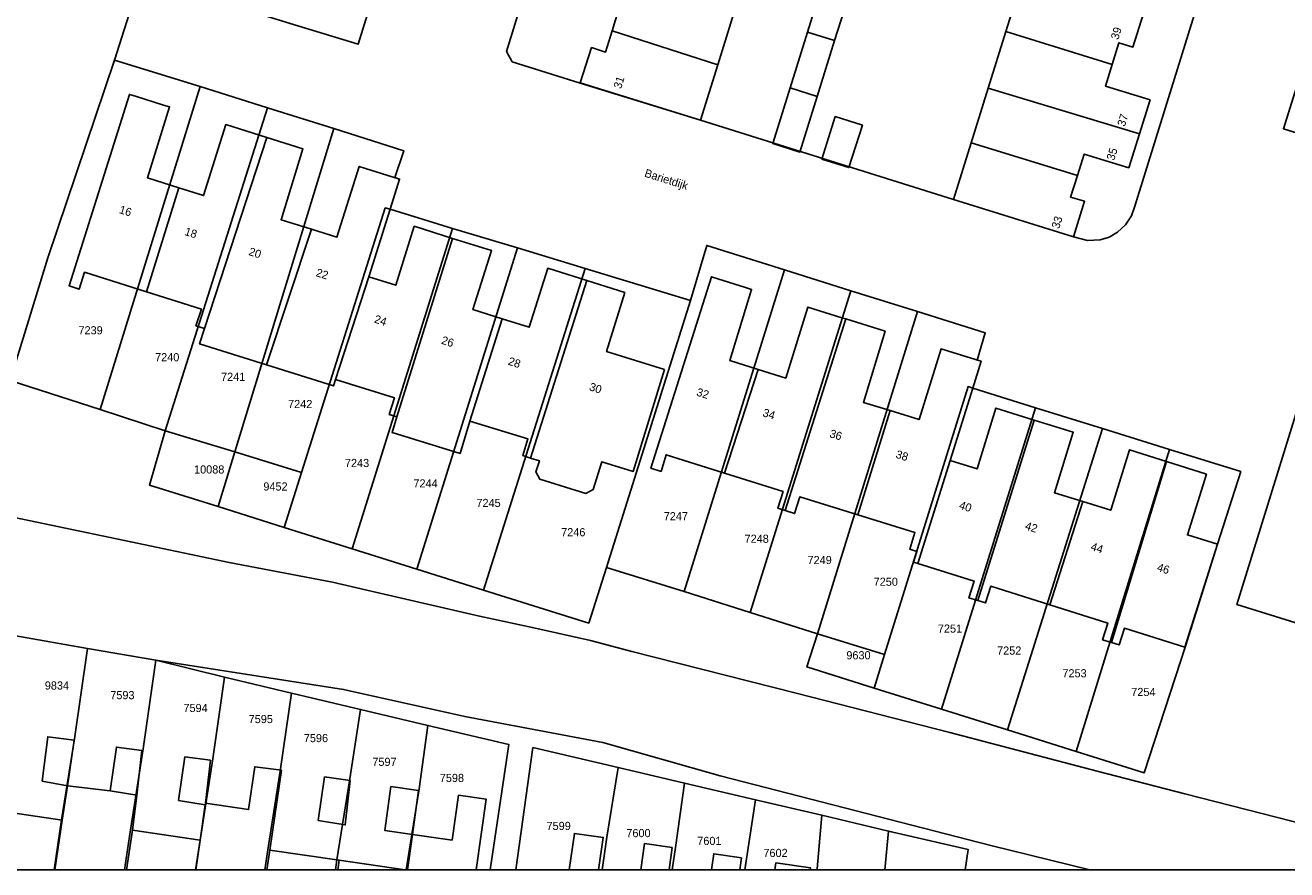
# Model space of a CAD drawing. Header units: metres. Extents: x 91564 to 92566, y 393362 to 394362.
# Tile 48 of 86: x 92315 to 92424, y 393362 to 393435. Entities that reach past the tile are written whole.
import ezdxf

# ---------------------------------------------------------------- set-up
doc = ezdxf.new("R2010")
doc.units = ezdxf.units.M
doc.linetypes.add('HIDDEN', pattern=[5.35, 2.675, -2.675])
for name, color, linetype in [('ADRES', 1, 'CONTINUOUS'), ('PAND', 1, 'CONTINUOUS'), ('PERCEEL', 7, 'CONTINUOUS'), ('PERCEELNUMMER', 7, 'CONTINUOUS'), ('TEC-RASTERVERDELING', 9, 'HIDDEN')]:
    doc.layers.add(name, color=color, linetype=linetype)

msp = doc.modelspace()

# ---------------------------------------------------------------- linework, layer by layer
at = {"layer": 'PAND'}
for points in [[(92366.093, 393439.318), (92365.163, 393436.456), (92366.41, 393436.003), (92365.826, 393434.119), (92374.902, 393431.205), (92376.391, 393436.007), (92366.093, 393439.318)], [(92411.456, 393435.615), (92401.106, 393438.726), (92399.65, 393434.06), (92408.775, 393431.222), (92409.355, 393433.094), (92410.559, 393432.721), (92411.456, 393435.615)], [(92386.056, 393436.873), (92383.709, 393437.603), (92382.591, 393434), (92384.935, 393433.271), (92386.056, 393436.873)], [(92374.902, 393431.205), (92365.826, 393434.119), (92365.26, 393432.292), (92364.053, 393432.669), (92363.091, 393429.633), (92373.42, 393426.429), (92374.902, 393431.205)], [(92384.935, 393433.271), (92382.591, 393434), (92381.107, 393429.22), (92383.442, 393428.473), (92384.935, 393433.271)], [(92408.775, 393431.222), (92399.65, 393434.06), (92398.133, 393429.2), (92411.112, 393425.271), (92412.031, 393428.182), (92408.201, 393429.369), (92408.775, 393431.222)], [(92328.609, 393420.635), (92325.909, 393421.487), (92327.808, 393427.57), (92327.296, 393427.731), (92324.893, 393428.489), (92324.364, 393428.656), (92319.178, 393412.211), (92320.056, 393411.933), (92320.515, 393413.382), (92325.82, 393411.704), (92328.609, 393420.635)], [(92383.442, 393428.473), (92381.107, 393429.22), (92379.625, 393424.445), (92381.957, 393423.699), (92383.442, 393428.473)], [(92411.112, 393425.271), (92398.133, 393429.2), (92396.665, 393424.494), (92405.787, 393421.697), (92406.359, 393423.504), (92410.191, 393422.352), (92411.112, 393425.271)], [(92384.981, 393426.744), (92383.848, 393423.097), (92386.167, 393422.364), (92387.32, 393426.017), (92384.981, 393426.744)], [(92336.155, 393424.954), (92333.178, 393425.894), (92332.657, 393426.058), (92330.734, 393419.965), (92328.609, 393420.635), (92325.82, 393411.704), (92330.544, 393410.209), (92330.073, 393408.786), (92330.82, 393408.549), (92336.155, 393424.954)], [(92340.015, 393417.068), (92337.396, 393417.891), (92339.27, 393423.971), (92336.155, 393424.954), (92330.82, 393408.549), (92330.385, 393407.222), (92336.134, 393405.415), (92340.015, 393417.068)], [(92405.787, 393421.697), (92396.665, 393424.494), (92395.147, 393419.633), (92405.457, 393416.422), (92406.401, 393419.467), (92405.199, 393419.837), (92405.787, 393421.697)], [(92346.749, 393418.798), (92347.564, 393421.381), (92347.017, 393421.551), (92344.633, 393422.294), (92344.102, 393422.459), (92342.191, 393416.384), (92340.015, 393417.068), (92336.134, 393405.415), (92341.883, 393403.608), (92342.053, 393404.16), (92344.917, 393412.991), (92346.749, 393418.798)], [(92352.121, 393416.286), (92348.823, 393417.32), (92347.236, 393412.263), (92344.917, 393412.991), (92342.053, 393404.16), (92347.118, 393402.599), (92346.676, 393401.165), (92347.345, 393400.959), (92352.121, 393416.286)], [(92356.385, 393409.383), (92353.872, 393410.172), (92355.463, 393415.238), (92352.121, 393416.286), (92347.345, 393400.959), (92346.93, 393399.612), (92352.76, 393397.815), (92353.614, 393400.587), (92356.385, 393409.383)], [(92363.655, 393412.659), (92360.3, 393413.719), (92358.709, 393408.653), (92356.385, 393409.383), (92353.614, 393400.587), (92358.583, 393399.055), (92358.141, 393397.622), (92358.817, 393397.414), (92363.655, 393412.659)], [(92370.321, 393405.023), (92365.342, 393406.557), (92366.906, 393411.632), (92363.655, 393412.659), (92358.817, 393397.414), (92359.575, 393397.18), (92359.281, 393396.224), (92359.612, 393395.599), (92363.566, 393394.38), (92364.191, 393394.711), (92364.928, 393397.1), (92367.623, 393396.269), (92370.321, 393405.023)], [(92378.365, 393405.033), (92375.92, 393405.799), (92377.798, 393411.903), (92377.283, 393412.066), (92374.9, 393412.818), (92374.354, 393412.991), (92369.158, 393396.542), (92370.026, 393396.267), (92370.478, 393397.698), (92375.482, 393396.117), (92378.365, 393405.033)], [(92385.902, 393409.367), (92385.562, 393409.473), (92382.641, 393410.389), (92380.73, 393404.291), (92378.365, 393405.033), (92375.482, 393396.117), (92380.509, 393394.529), (92380.057, 393393.099), (92380.697, 393392.897), (92385.902, 393409.367)], [(92389.702, 393401.488), (92387.402, 393402.197), (92389.261, 393408.314), (92388.734, 393408.479), (92386.35, 393409.226), (92385.902, 393409.367), (92380.697, 393392.897), (92381.488, 393392.647), (92381.939, 393394.077), (92386.939, 393392.524), (92389.702, 393401.488)], [(92396.795, 393403.424), (92397.513, 393405.729), (92397.021, 393405.882), (92394.617, 393406.629), (92394.08, 393406.796), (92392.18, 393400.725), (92389.702, 393401.488), (92386.939, 393392.524), (92391.828, 393391.006), (92391.378, 393389.575), (92391.998, 393389.38), (92391.716, 393388.484), (92392.079, 393388.37), (92394.859, 393397.209), (92396.795, 393403.424)], [(92402.083, 393400.675), (92398.783, 393401.701), (92397.18, 393396.486), (92394.859, 393397.209), (92392.079, 393388.37), (92396.915, 393386.849), (92396.466, 393385.418), (92397.22, 393385.181), (92402.083, 393400.675)], [(92406.24, 393393.677), (92403.808, 393394.433), (92405.425, 393399.637), (92402.083, 393400.675), (92397.22, 393385.181), (92397.896, 393384.968), (92398.346, 393386.399), (92403.418, 393384.805), (92406.24, 393393.677)], [(92413.433, 393397.118), (92410.266, 393398.133), (92408.65, 393392.928), (92406.24, 393393.677), (92403.418, 393384.805), (92408.392, 393383.241), (92407.942, 393381.81), (92408.712, 393381.568), (92413.433, 393397.118)], [(92417.805, 393390.009), (92415.229, 393390.819), (92416.864, 393396.018), (92413.433, 393397.118), (92408.712, 393381.568), (92409.373, 393381.36), (92409.823, 393382.791), (92415.022, 393381.157), (92417.805, 393390.009)], [(92319.63, 393373.177), (92317.346, 393373.47), (92316.87, 393369.664), (92319.051, 393369.258), (92319.63, 393373.177)], [(92325.439, 393372.297), (92323.244, 393372.589), (92322.696, 393368.842), (92325.014, 393368.465), (92325.439, 393372.297)], [(92331.325, 393371.455), (92329.13, 393371.747), (92328.582, 393368), (92330.869, 393367.628), (92330.885, 393367.762), (92331.325, 393371.455)], [(92336.417, 393363.737), (92337.413, 393370.599), (92335.131, 393370.903), (92334.593, 393367.225), (92330.885, 393367.762), (92330.869, 393367.628), (92330.43, 393364.605), (92330.08, 393362.049), (92336.163, 393362.049), (92336.417, 393363.737)], [(92343.326, 393369.729), (92341.131, 393370.021), (92340.583, 393366.274), (92342.901, 393365.897), (92343.326, 393369.729)], [(92324.62, 393365.449), (92325.014, 393368.465), (92322.696, 393368.842), (92319.051, 393369.258), (92318.59, 393366.323), (92317.97, 393362.049), (92324.112, 393362.049), (92324.62, 393365.449)], [(92349.2, 393368.861), (92346.823, 393369.195), (92346.293, 393365.425), (92348.67, 393365.091), (92349.2, 393368.861)], [(92348.67, 393365.091), (92348.243, 393362.049), (92354.135, 393362.049), (92355.015, 393368.112), (92352.64, 393368.456), (92352.08, 393364.596), (92348.67, 393365.091)], [(92318.59, 393366.323), (92312.57, 393367.197), (92312.289, 393365.418), (92311.823, 393362.474), (92311.761, 393362.049), (92317.97, 393362.049), (92318.59, 393366.323)], [(92330.43, 393364.605), (92324.62, 393365.449), (92324.112, 393362.049), (92330.08, 393362.049), (92330.43, 393364.605)], [(92364.657, 393362.049), (92365.055, 393364.83), (92362.577, 393365.175), (92362.13, 393362.049), (92364.657, 393362.049)], [(92342.368, 393362.873), (92336.417, 393363.737), (92336.163, 393362.049), (92342.25, 393362.049), (92342.368, 393362.873)], [(92370.99, 393363.954), (92368.616, 393364.304), (92368.293, 393362.049), (92370.717, 393362.049), (92370.99, 393363.954)], [(92348.049, 393362.049), (92342.368, 393362.873), (92342.25, 393362.049), (92348.049, 393362.049)], [(92376.926, 393363.077), (92374.552, 393363.428), (92374.355, 393362.049), (92376.779, 393362.049), (92376.926, 393363.077)], [(92382.839, 393362.049), (92382.862, 393362.201), (92379.894, 393362.639), (92379.809, 393362.049), (92382.839, 393362.049)]]:
    msp.add_lwpolyline(points, dxfattribs=at)
at = {"layer": 'PERCEEL'}
for points in [[(92246.097, 393405.491), (92278.756, 393399.319), (92284.488, 393427.857), (92305.257, 393424.147), (92296.415, 393395.998), (92310.762, 393393.085), (92314.116, 393404.066), (92317.35, 393414.614), (92323.095, 393431.6), (92324.745, 393436.839), (92316.5, 393439.561), (92330.197, 393483.837), (92345.072, 393478.99), (92349.285, 393491.895), (92350, 393494.065), (92352.37, 393501.835), (92356.54, 393514.41)], [(92324.745, 393436.839), (92325.345, 393438.765), (92330.385, 393437.175), (92338.175, 393434.74), (92344.02, 393432.96), (92355.48, 393469.89), (92355.467, 393470.745), (92355.404, 393471.237), (92355.291, 393472.081), (92354.99, 393472.87), (92354.287, 393473.635), (92353.695, 393474.155), (92351.654, 393474.793), (92352.209, 393476.664), (92345.072, 393478.99), (92330.197, 393483.837), (92316.5, 393439.561), (92324.745, 393436.839)], [(92355.48, 393469.89), (92344.02, 393432.96), (92338.175, 393434.74)], [(92366.866, 393465.108), (92356.763, 393432.348), (92357.238, 393431.455), (92363.09, 393429.63), (92373.42, 393426.425), (92395.145, 393419.63), (92405.455, 393416.42), (92406.651, 393416.1), (92407.734, 393416.158), (92408.437, 393416.368), (92408.575, 393416.428), (92409.237, 393416.813), (92409.908, 393417.435), (92410.429, 393418.231), (92410.72, 393419.05), (92419.365, 393446.909)], [(92357.238, 393431.455), (92356.763, 393432.348), (92366.866, 393465.108)], [(92419.365, 393446.909), (92410.72, 393419.05), (92410.429, 393418.231), (92409.908, 393417.435), (92409.237, 393416.813), (92408.575, 393416.428), (92408.437, 393416.368), (92407.734, 393416.158), (92406.651, 393416.1), (92405.455, 393416.42), (92395.145, 393419.63), (92373.42, 393426.425), (92363.09, 393429.63), (92357.238, 393431.455)], [(92429.791, 393445.916), (92423.48, 393425.695), (92431.395, 393423.265), (92419.485, 393384.83), (92446.205, 393376.539), (92458.031, 393414.905), (92452.331, 393416.671), (92458.766, 393436.904), (92429.791, 393445.916)], [(92419.485, 393384.83), (92431.395, 393423.265), (92423.48, 393425.695), (92429.791, 393445.916), (92458.766, 393436.904), (92452.331, 393416.671), (92458.031, 393414.905), (92446.205, 393376.539), (92419.485, 393384.83)], [(92324.745, 393436.839), (92323.095, 393431.6), (92330.435, 393429.342), (92336.234, 393427.51), (92341.924, 393425.713), (92347.926, 393423.817), (92347.159, 393421.505), (92347.56, 393421.38), (92346.745, 393418.795), (92352.121, 393417.145), (92357.692, 393415.467), (92363.501, 393413.702), (92372.555, 393410.94), (92373.955, 393415.685), (92380.621, 393413.588), (92386.335, 393411.779), (92392.04, 393410), (92397.868, 393408.174), (92397.176, 393405.829), (92397.51, 393405.725), (92396.795, 393403.432), (92402.182, 393401.728), (92407.935, 393399.947), (92413.705, 393398.145), (92419.82, 393396.25), (92417.805, 393390.005), (92415.057, 393381.267), (92411.508, 393370.371), (92405.686, 393372.201), (92399.772, 393374.061), (92394.105, 393375.842), (92388.319, 393377.662), (92382.553, 393379.475), (92383.452, 393382.322), (92377.688, 393384.15), (92372.005, 393385.953), (92365.337, 393388.016), (92363.813, 393383.233), (92354.766, 393386.078), (92349.047, 393387.876), (92343.494, 393389.622), (92337.663, 393391.456), (92331.987, 393393.241), (92326.076, 393395.099), (92327.446, 393399.762), (92321.837, 393401.573), (92314.116, 393404.066)], [(92330.435, 393429.342), (92323.095, 393431.6), (92317.35, 393414.614), (92314.116, 393404.066), (92321.837, 393401.573), (92330.435, 393429.342)], [(92321.837, 393401.573), (92327.446, 393399.762), (92336.234, 393427.51), (92330.435, 393429.342), (92321.837, 393401.573)], [(92336.234, 393427.51), (92327.446, 393399.762), (92333.424, 393397.937), (92341.924, 393425.713), (92336.234, 393427.51)], [(92341.924, 393425.713), (92333.424, 393397.937), (92339.157, 393396.186), (92346.338, 393418.904), (92346.745, 393418.795), (92347.56, 393421.38), (92347.159, 393421.505), (92347.926, 393423.817), (92341.924, 393425.713)], [(92352.121, 393417.145), (92346.745, 393418.795), (92346.338, 393418.904), (92339.157, 393396.186), (92337.663, 393391.456), (92343.494, 393389.622), (92352.121, 393417.145)], [(92343.494, 393389.622), (92349.047, 393387.876), (92357.692, 393415.467), (92352.121, 393417.145), (92343.494, 393389.622)], [(92365.337, 393388.016), (92372.005, 393385.953), (92380.621, 393413.588), (92373.955, 393415.685), (92372.555, 393410.94), (92365.337, 393388.016)], [(92349.047, 393387.876), (92354.766, 393386.078), (92363.501, 393413.702), (92357.692, 393415.467), (92349.047, 393387.876)], [(92354.766, 393386.078), (92363.813, 393383.233), (92365.337, 393388.016), (92372.555, 393410.94), (92363.501, 393413.702), (92354.766, 393386.078)], [(92372.005, 393385.953), (92377.688, 393384.15), (92386.335, 393411.779), (92380.621, 393413.588), (92372.005, 393385.953)], [(92377.688, 393384.15), (92383.452, 393382.322), (92392.04, 393410), (92386.335, 393411.779), (92377.688, 393384.15)], [(92396.795, 393403.432), (92397.51, 393405.725), (92397.176, 393405.829), (92397.868, 393408.174), (92392.04, 393410), (92383.452, 393382.322), (92389.217, 393380.539), (92396.4, 393403.557), (92396.795, 393403.432)], [(92426.897, 393365.546), (92415.003, 393368.57), (92407.477, 393370.524), (92394.827, 393373.839), (92381.629, 393377.22), (92367.504, 393380.802), (92363.951, 393381.747), (92359.097, 393382.819), (92354.432, 393383.824), (92344.769, 393386.061), (92341.801, 393386.752), (92332.943, 393388.457), (92324.477, 393390.205), (92310.762, 393393.085), (92296.415, 393395.998), (92278.756, 393399.319), (92246.097, 393405.491)], [(92402.182, 393401.728), (92396.795, 393403.432), (92396.4, 393403.557), (92389.217, 393380.539), (92388.319, 393377.662), (92394.105, 393375.842), (92402.182, 393401.728)], [(92394.105, 393375.842), (92399.772, 393374.061), (92407.935, 393399.947), (92402.182, 393401.728), (92394.105, 393375.842)], [(92327.446, 393399.762), (92326.076, 393395.099), (92331.987, 393393.241), (92333.424, 393397.937), (92327.446, 393399.762)], [(92399.772, 393374.061), (92405.686, 393372.201), (92413.705, 393398.145), (92407.935, 393399.947), (92399.772, 393374.061)], [(92337.663, 393391.456), (92339.157, 393396.186), (92333.424, 393397.937), (92331.987, 393393.241), (92337.663, 393391.456)], [(92413.705, 393398.145), (92405.686, 393372.201), (92411.508, 393370.371), (92415.057, 393381.267), (92417.805, 393390.005), (92419.82, 393396.25), (92413.705, 393398.145)], [(92230.245, 393395.468), (92271.122, 393388.922), (92290.237, 393385.951), (92314.611, 393382.138), (92320.752, 393381.045), (92326.644, 393380.067)], [(92310.762, 393393.085), (92324.477, 393390.205), (92332.943, 393388.457), (92341.801, 393386.752), (92344.769, 393386.061), (92354.432, 393383.824), (92359.097, 393382.819), (92363.951, 393381.747), (92367.504, 393380.802), (92381.629, 393377.22), (92394.827, 393373.839), (92407.477, 393370.524), (92415.003, 393368.57), (92426.897, 393365.546)], [(92314.611, 393382.138), (92314.33, 393380.2), (92313.874, 393377.055), (92313.443, 393374.086), (92313.026, 393371.216), (92312.602, 393368.297), (92312.445, 393367.215), (92312.196, 393365.324), (92311.82, 393362.47), (92311.759, 393362.049), (92317.898, 393362.049), (92318.541, 393366.33), (92319.637, 393373.301), (92320.752, 393381.045), (92314.611, 393382.138)], [(92388.319, 393377.662), (92389.217, 393380.539), (92383.452, 393382.322), (92382.553, 393379.475), (92388.319, 393377.662)], [(92323.94, 393362.049), (92324.454, 393365.471), (92325.551, 393372.442), (92326.644, 393380.067), (92320.752, 393381.045), (92319.637, 393373.301), (92318.541, 393366.33), (92317.898, 393362.049), (92323.94, 393362.049)], [(92241.897, 393362.049), (92406.866, 393362.049), (92398.351, 393364.129), (92375.095, 393370.122), (92365.017, 393372.977), (92353.159, 393375.223), (92342.756, 393377.544), (92326.644, 393380.067), (92332.537, 393378.59), (92338.276, 393377.229), (92344.219, 393375.821), (92350.006, 393374.45), (92356.958, 393372.802), (92355.357, 393362.049), (92311.759, 393362.049)], [(92330.051, 393362.049), (92330.435, 393364.603), (92331.532, 393371.574), (92332.537, 393378.59), (92326.644, 393380.067), (92325.551, 393372.442), (92324.454, 393365.471), (92323.94, 393362.049), (92330.051, 393362.049)], [(92326.644, 393380.067), (92342.756, 393377.544), (92353.159, 393375.223), (92365.017, 393372.977), (92375.095, 393370.122), (92398.351, 393364.129), (92406.866, 393362.049), (92440.424, 393362.049)], [(92338.276, 393377.229), (92332.537, 393378.59), (92331.532, 393371.574), (92330.435, 393364.603), (92330.051, 393362.049), (92335.995, 393362.049), (92336.252, 393363.758), (92337.349, 393370.729), (92338.276, 393377.229)], [(92344.219, 393375.821), (92338.276, 393377.229), (92337.349, 393370.729), (92336.252, 393363.758), (92335.995, 393362.049), (92342.058, 393362.049), (92342.186, 393362.897), (92343.282, 393369.868), (92344.219, 393375.821)], [(92350.006, 393374.45), (92344.219, 393375.821), (92343.282, 393369.868), (92342.186, 393362.897), (92342.058, 393362.049), (92348.143, 393362.049), (92349.237, 393369.003), (92350.006, 393374.45)], [(92355.357, 393362.049), (92356.958, 393372.802), (92350.006, 393374.45), (92349.237, 393369.003), (92348.143, 393362.049), (92355.357, 393362.049)], [(92357.553, 393362.049), (92359.016, 393372.546), (92366.329, 393370.831), (92372.044, 393369.49), (92378.127, 393368.064), (92383.834, 393366.725), (92389.574, 393365.379), (92396.405, 393363.776), (92396.154, 393362.049), (92357.553, 393362.049)], [(92366.329, 393370.831), (92359.016, 393372.546), (92357.553, 393362.049), (92364.955, 393362.049), (92365.368, 393364.844), (92366.329, 393370.831)], [(92372.044, 393369.49), (92366.329, 393370.831), (92365.368, 393364.844), (92364.955, 393362.049), (92370.992, 393362.049), (92371.277, 393363.975), (92372.044, 393369.49)], [(92378.127, 393368.064), (92372.044, 393369.49), (92371.277, 393363.975), (92370.992, 393362.049), (92377.217, 393362.049), (92377.355, 393362.984), (92378.127, 393368.064)], [(92383.413, 393362.049), (92383.427, 393362.142), (92383.834, 393366.725), (92378.127, 393368.064), (92377.355, 393362.984), (92377.217, 393362.049), (92383.413, 393362.049)], [(92389.245, 393362.049), (92389.574, 393365.379), (92383.834, 393366.725), (92383.427, 393362.142), (92383.413, 393362.049), (92389.245, 393362.049)], [(92396.405, 393363.776), (92389.574, 393365.379), (92389.245, 393362.049), (92396.154, 393362.049), (92396.405, 393363.776)]]:
    msp.add_lwpolyline(points, dxfattribs=at)
at = {"layer": 'TEC-RASTERVERDELING'}
msp.add_lwpolyline([(91564.497, 393362.049), (92564.497, 393362.049), (92564.497, 394362.049), (91564.497, 394362.049), (91564.497, 393362.049)], dxfattribs=at)

# ---------------------------------------------------------------- texts
at = {"layer": 'ADRES'}
for s, rotation, p in [('39', 72.599, (92409.295, 393433.304)), ('31', 72.697, (92366.589, 393429.083)), ('37', 72.599, (92409.853, 393425.843)), ('35', 72.599, (92408.932, 393422.926)), ('Barietdijk', 342.599, (92368.543, 393421.6)), ('16', 342.605, (92323.428, 393418.466)), ('33', 72.599, (92404.21, 393417.061)), ('18', 342.605, (92329.048, 393416.589)), ('20', 342.599, (92334.555, 393414.864)), ('22', 342.599, (92340.322, 393413.056)), ('24', 342.399, (92345.333, 393409.065)), ('26', 342.399, (92351.102, 393407.246)), ('28', 342.399, (92356.832, 393405.447)), ('30', 342.399, (92363.804, 393403.249)), ('32', 342.599, (92373.011, 393402.793)), ('34', 342.599, (92378.698, 393401.021)), ('36', 342.599, (92384.438, 393399.229)), ('38', 342.599, (92390.126, 393397.45)), ('40', 342.599, (92395.57, 393393.074)), ('42', 342.599, (92401.23, 393391.298)), ('44', 342.599, (92406.872, 393389.523)), ('46', 342.599, (92412.567, 393387.738))]:
    msp.add_text(s, height=0.7, rotation=rotation, dxfattribs=at).set_placement(p)
at = {"layer": 'PERCEELNUMMER'}
for s, p in [('7239', (92319.988, 393408.04)), ('7240', (92326.567, 393405.727)), ('7241', (92332.235, 393404.045)), ('7242', (92337.99, 393401.706)), ('7243', (92342.873, 393396.641)), ('10088', (92329.915, 393396.085)), ('9452', (92335.866, 393394.624)), ('7244', (92348.755, 393394.887)), ('7245', (92354.168, 393393.209)), ('7247', (92370.254, 393392.067)), ('7246', (92361.445, 393390.695)), ('7248', (92377.197, 393390.136)), ('7249', (92382.603, 393388.306)), ('7250', (92388.283, 393386.443)), ('7251', (92393.8, 393382.417)), ('9630', (92385.94, 393380.125)), ('7252', (92398.886, 393380.529)), ('7253', (92404.495, 393378.578)), ('9834', (92317.095, 393377.526)), ('7254', (92410.409, 393376.971)), ('7593', (92322.72, 393376.7)), ('7594', (92329.003, 393375.596)), ('7595', (92334.604, 393374.647)), ('7596', (92339.341, 393373.012)), ('7597', (92345.227, 393370.971)), ('7598', (92351.02, 393369.588)), ('7599', (92360.189, 393365.466)), ('7600', (92367.044, 393364.849)), ('7601', (92373.135, 393364.178)), ('7602', (92378.817, 393363.146))]:
    msp.add_text(s, height=0.7, dxfattribs=at).set_placement(p)

doc.saveas('drawing.dxf')
